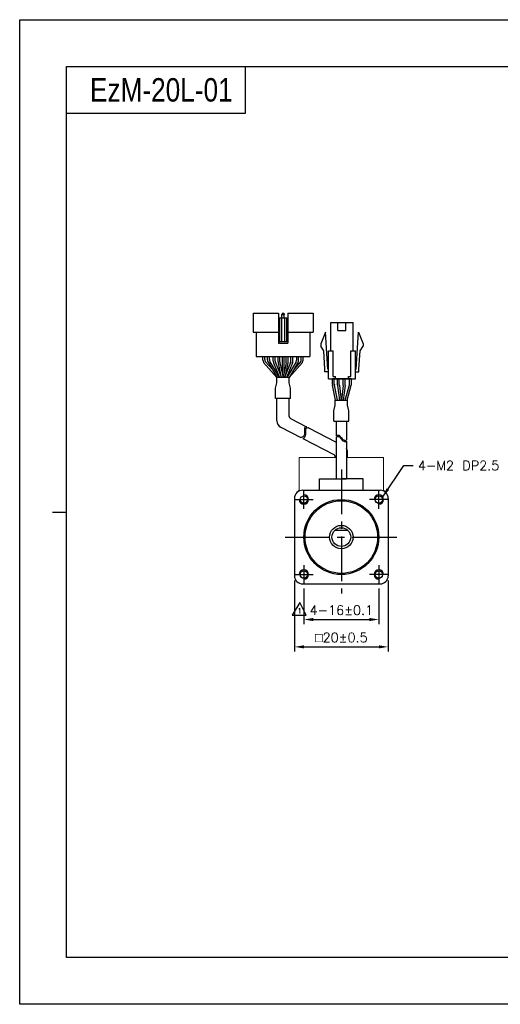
# Model space of a CAD drawing. Header units: millimetres. Extents: x 0 to 297, y 0 to 210.
# Tile 1 of 4: x 0 to 103, y 0 to 210. Entities that reach past the tile are written whole.
import ezdxf

# ---------------------------------------------------------------- set-up
doc = ezdxf.new("R2010")
doc.units = ezdxf.units.MM
doc.header["$PDSIZE"] = -1
doc.linetypes.add('CENTER2', pattern=[28.575, 19.05, -3.175, 3.175, -3.175])
doc.layers.add('DIM', color=3, linetype='Continuous')
doc.layers.add('SHEET', color=1, linetype='Continuous')
doc.styles.add('H', font='txt')
doc.styles.add('SHEET1', font='ROMANS.SHX', dxfattribs={"width": 0.8, "height": 3})
doc.styles.get("Standard").update_dxf_attribs({"font": 'txt.shx', "bigfont": 'whgtxt.shx'})
doc.dimstyles.new('ISO-25', dxfattribs={"dimtxt": 2.5, "dimasz": 2.5, "dimexe": 1.25, "dimexo": 0.625, "dimtad": 1, "dimtxsty": 'Standard', "dimcen": 2.5, "dimadec": 0, "dimazin": 0, "dimtfac": 1, "dimtmove": 0, "dimatfit": 3, "dimfxl": 0, "dimarcsym": 0})

# ---------------------------------------------------------------- blocks, each defined once
blk = doc.blocks.new('*D7')
at = {"color": 8, "lineweight": -2}
for p, q in [((60.62, 88.65), (60.62, 81.07)), ((76.62, 88.65), (76.62, 81.07)), ((62.62, 82.07), (74.62, 82.07))]:
    blk.add_line(p, q, dxfattribs=at)
at = {"color": 8}
for points in [[(62.62, 82.4), (62.62, 81.73), (60.62, 82.07)], [(74.62, 82.4), (74.62, 81.73), (76.62, 82.07)]]:
    blk.add_solid(points, dxfattribs=at)
at = {"layer": 'Defpoints', "color": 0}
for p in [(60.62, 89.65), (76.62, 89.65), (76.62, 82.07)]:
    blk.add_point(p, dxfattribs=at)
at = {"color": 3, "insert": (68.62, 84.07), "char_height": 2, "attachment_point": 5}
blk.add_mtext('\\A1;4-16±0.1', dxfattribs=at)
blk = doc.blocks.new('*D8')
at = {"color": 8, "lineweight": -2}
for p, q in [((58.62, 90.4), (58.62, 75.24)), ((78.62, 90.4), (78.62, 75.24)), ((60.62, 76.24), (76.62, 76.24))]:
    blk.add_line(p, q, dxfattribs=at)
at = {"color": 8}
for points in [[(60.62, 76.57), (60.62, 75.91), (58.62, 76.24)], [(76.62, 76.57), (76.62, 75.91), (78.62, 76.24)]]:
    blk.add_solid(points, dxfattribs=at)
at = {"layer": 'Defpoints', "color": 0}
for p in [(58.62, 91.4), (78.62, 91.4), (78.62, 76.24)]:
    blk.add_point(p, dxfattribs=at)
at = {"color": 3, "insert": (68.62, 78.24), "char_height": 2, "attachment_point": 5}
blk.add_mtext('\\A1;{\\Famgdt|c129;o}20±0.5', dxfattribs=at)

msp = doc.modelspace()

# ---------------------------------------------------------------- linework, layer by layer
for p, q in [((48.0698, 200), (48.0698, 190)), ((48.0698, 190), (10, 190)), ((55.1811, 147.389), (55.1811, 140.989)), ((56.0311, 147.389), (55.9311, 147.139)), ((55.9311, 146.389), (55.9311, 147.139)), ((55.9311, 147.139), (56.4311, 147.139)), ((56.0311, 147.389), (56.3311, 147.389)), ((56.3311, 147.389), (56.4311, 147.139)), ((56.4311, 146.389), (56.4311, 147.139)), ((57.1811, 147.389), (57.1811, 140.989)), ((57.1811, 147.389), (62.5811, 147.389)), ((62.5811, 147.389), (62.5811, 143.389)), ((55.1811, 146.389), (57.1811, 146.389)), ((55.4311, 146.389), (55.4311, 141.389)), ((55.8811, 146.389), (55.8811, 141.389)), ((56.4811, 146.389), (56.4811, 141.389)), ((56.9311, 146.389), (56.9311, 141.389)), ((66.3761, 139.3839), (66.3761, 145.3839)), ((67.9011, 143.6839), (67.9011, 145.3839)), ((69.6011, 143.6839), (69.6011, 145.3839)), ((71.1261, 139.3839), (71.1261, 145.3839)), ((49.7811, 143.389), (55.1811, 143.389)), ((50.4311, 143.389), (50.4311, 138.189)), ((57.1811, 143.389), (62.5811, 143.389)), ((61.9311, 143.389), (61.9311, 138.189)), ((65.2511, 143.3839), (64.2511, 140.8839)), ((65.7261, 135.4839), (65.2511, 143.3839)), ((71.7761, 135.4839), (72.2511, 143.3839)), ((72.2511, 143.3839), (73.2511, 140.8839)), ((55.1811, 141.389), (57.1811, 141.389)), ((55.1811, 140.989), (57.1811, 140.989)), ((64.2511, 140.8839), (64.2511, 140.3839)), ((73.2511, 140.8839), (73.2511, 140.3839)), ((64.8897, 139.3979), (64.2511, 140.3839)), ((65.1272, 135.4479), (64.8897, 139.3979)), ((65.8761, 133.3839), (65.8761, 139.3839)), ((66.8761, 133.8839), (66.8761, 139.3839)), ((70.6261, 133.8839), (70.6261, 139.3839)), ((71.6261, 133.3839), (71.6261, 139.3839)), ((72.375, 135.4479), (72.6125, 139.3979)), ((72.6125, 139.3979), (73.2511, 140.3839)), ((50.4311, 138.189), (61.9311, 138.189)), ((52.8608, 138.189), (59.5108, 138.189)), ((55.9858, 138.189), (55.9858, 134.6304)), ((56.3858, 138.189), (56.3858, 134.6304)), ((65.1261, 134.8839), (65.1261, 135.4839)), ((72.3761, 134.8839), (72.3761, 135.4839)), ((66.723, 132.2441), (66.723, 133.3839)), ((70.7792, 133.3839), (66.723, 133.3839)), ((67.123, 132.2847), (67.123, 133.3839)), ((67.3761, 133.3839), (67.3761, 133.8839)), ((70.1261, 133.3839), (70.1261, 133.8839)), ((70.3792, 132.3802), (70.3792, 133.3839)), ((70.7792, 132.3249), (70.7792, 133.3839)), ((67.3916, 128.8839), (66.7434, 132.0431)), ((67.7999, 128.8839), (67.1434, 132.0837)), ((69.4321, 128.8839), (70.3417, 132.1088)), ((69.8477, 128.8839), (70.7417, 132.0534)), ((54.8811, 124.4109), (54.8811, 129.1968)), ((57.4811, 129.1968), (54.8811, 129.1968)), ((57.4811, 125.3889), (57.4811, 129.1968)), ((57.7532, 124.9439), (61.1994, 123.1785)), ((67.5457, 124.3917), (67.5457, 121.2708)), ((69.6957, 124.3917), (69.6957, 120.363)), ((55.6972, 123.0759), (59.9533, 120.8955)), ((61.6134, 122.9664), (67.5457, 119.9273)), ((60.3812, 120.6763), (67.0486, 117.2606)), ((67.5457, 120.9836), (67.5457, 112.0898)), ((69.6957, 120.0757), (69.6957, 112.0898)), ((69.9207, 116.6527), (69.9207, 117.7937)), ((67.3207, 116.6527), (67.3207, 116.8156)), ((67.5457, 112.0898), (69.6957, 112.0898)), ((60.3707, 109.6527), (76.8707, 109.6527)), ((58.6207, 107.9027), (58.6207, 91.4027)), ((78.6207, 107.9027), (78.6207, 91.4027)), ((60.3707, 89.6527), (76.8707, 89.6527))]:
    msp.add_line(p, q)
at = {"color": 0}
for p, q in [((49.7811, 147.389), (49.7811, 143.389)), ((49.7811, 147.389), (55.1811, 147.389)), ((51.8919, 137.4162), (51.8919, 138.189)), ((52.2919, 137.5247), (52.2919, 138.189)), ((52.8608, 137.4523), (52.8608, 138.189)), ((52.9979, 136.9469), (54.9061, 133.689)), ((53.2608, 137.5608), (53.2608, 138.189)), ((53.3979, 137.0554), (55.3697, 133.689)), ((54.1015, 137.192), (54.1015, 138.189)), ((54.1732, 136.8203), (55.4269, 133.689)), ((54.5015, 137.2691), (54.5015, 138.189)), ((54.5732, 136.8974), (55.8577, 133.689)), ((55.1108, 136.9985), (55.1108, 138.189)), ((55.5108, 137.0209), (55.5108, 138.189)), ((57.7891, 136.8974), (56.5046, 133.689)), ((56.8608, 137.0209), (56.8608, 138.189)), ((58.1891, 136.8203), (56.9354, 133.689)), ((58.9737, 137.0554), (57.0019, 133.689)), ((57.2608, 136.999), (57.2608, 138.189)), ((59.3737, 136.9469), (57.4654, 133.689)), ((57.8608, 137.2691), (57.8608, 138.189)), ((58.2608, 137.192), (58.2608, 138.189)), ((59.1108, 137.5608), (59.1108, 138.189)), ((59.5108, 137.4523), (59.5108, 138.189)), ((60.0704, 137.5247), (60.0704, 138.189)), ((60.4704, 137.4162), (60.4704, 138.189)), ((54.5712, 131.4017), (54.8814, 132.5646)), ((57.4811, 133.689), (54.8814, 133.689)), ((54.8814, 132.5646), (54.8814, 133.689)), ((57.4811, 132.5646), (57.4811, 133.689)), ((57.7911, 131.4024), (57.4811, 132.5646)), ((67.791, 132.0867), (67.791, 133.3839)), ((68.191, 132.1131), (68.191, 133.3839)), ((69.041, 132.1131), (69.041, 133.3839)), ((69.441, 132.0867), (69.441, 133.3839)), ((54.5712, 129.1968), (54.5712, 131.4017)), ((57.7911, 129.1968), (57.7911, 131.4024)), ((67.7998, 131.9549), (68.208, 128.8839)), ((68.1998, 131.9814), (68.6115, 128.8839)), ((69.0323, 131.9814), (68.6206, 128.8839)), ((69.4323, 131.9549), (69.0241, 128.8839)), ((57.7911, 129.1968), (54.5712, 129.1968)), ((67.3207, 128.8839), (69.9204, 128.8839)), ((67.3207, 127.7596), (67.3207, 128.8839)), ((69.9204, 127.7596), (69.9204, 128.8839)), ((67.0107, 126.5973), (67.3207, 127.7596)), ((67.0107, 124.3917), (67.0107, 126.5973)), ((70.2306, 126.5966), (69.9204, 127.7596)), ((70.2306, 124.3917), (70.2306, 126.5966)), ((67.0107, 124.3917), (70.2306, 124.3917)), ((60.7565, 121.801), (60.7252, 121.5538)), ((60.7474, 122.6871), (60.7431, 122.4914)), ((60.7431, 122.4914), (60.7527, 122.2798)), ((60.7795, 122.8591), (60.7474, 122.6871)), ((60.7527, 122.2798), (60.7619, 122.0598)), ((60.7619, 122.0598), (60.7565, 121.801)), ((60.8531, 122.9996), (60.7795, 122.8591)), ((61.0237, 123.1264), (60.8531, 122.9996)), ((60.9505, 122.445), (60.9462, 122.2493)), ((60.9462, 122.2493), (60.9558, 122.0377)), ((60.9826, 122.6171), (60.9505, 122.445)), ((60.9558, 122.0377), (60.965, 121.8177)), ((60.965, 121.8177), (60.9596, 121.559)), ((61.0562, 122.7575), (60.9826, 122.6171)), ((61.1994, 123.1785), (61.0237, 123.1264)), ((61.2268, 122.8843), (61.0562, 122.7575)), ((61.462, 122.9541), (61.2268, 122.8843)), ((61.6134, 122.9664), (61.462, 122.9541)), ((60.0585, 120.8965), (59.9533, 120.8955)), ((60.2488, 120.9312), (60.0585, 120.8965)), ((60.4135, 121.0049), (60.2488, 120.9312)), ((60.4519, 120.6892), (60.3812, 120.6763)), ((60.56, 121.1435), (60.4135, 121.0049)), ((60.6166, 120.7629), (60.4519, 120.6892)), ((60.6619, 121.3306), (60.56, 121.1435)), ((60.7631, 120.9015), (60.6166, 120.7629)), ((60.7252, 121.5538), (60.6619, 121.3306)), ((60.865, 121.0886), (60.7631, 120.9015)), ((60.9283, 121.3117), (60.865, 121.0886)), ((60.9596, 121.559), (60.9283, 121.3117)), ((67.5457, 121.2708), (67.6104, 121.3168)), ((67.5457, 120.9836), (67.6104, 121.0295)), ((67.6104, 121.3168), (67.815, 121.4057)), ((67.6104, 121.0295), (67.815, 121.1184)), ((67.815, 121.4057), (68.0078, 121.417)), ((67.815, 121.1184), (68.0078, 121.1298)), ((68.0078, 121.417), (68.1412, 121.3622)), ((68.0078, 121.1298), (68.1412, 121.075)), ((68.1412, 121.3622), (68.2641, 121.2612)), ((68.1412, 121.075), (68.2641, 120.9739)), ((68.2641, 121.2612), (68.3814, 121.1274)), ((68.2641, 120.9739), (68.3814, 120.8402)), ((68.3814, 121.1274), (68.4984, 120.9744)), ((68.3814, 120.8402), (68.4984, 120.6872)), ((68.4984, 120.9744), (68.6206, 120.8158)), ((68.4984, 120.6872), (68.6206, 120.5286)), ((68.6206, 120.8158), (68.7755, 120.6388)), ((68.6206, 120.5286), (68.7755, 120.3515)), ((68.7755, 120.6388), (68.9418, 120.4849)), ((68.7755, 120.3515), (68.9418, 120.1977)), ((68.9418, 120.4849), (69.1163, 120.3665)), ((68.9418, 120.1977), (69.1163, 120.0793)), ((69.1163, 120.3665), (69.2965, 120.2957)), ((69.1163, 120.0793), (69.2965, 120.0085)), ((69.2965, 120.2957), (69.4796, 120.2848)), ((69.2965, 120.0085), (69.4796, 119.9976)), ((69.4796, 120.2848), (69.6373, 120.3297)), ((69.4796, 119.9976), (69.6373, 120.0425)), ((69.6373, 120.3297), (69.6957, 120.363)), ((69.6373, 120.0425), (69.6957, 120.0757))]:
    msp.add_line(p, q, dxfattribs=at)
at = {"color": 7, "linetype": 'Continuous', "lineweight": 15}
for p, q in [((59.6207, 116.6527), (59.6207, 109.9974)), ((67.5457, 116.6527), (59.6207, 116.6527)), ((77.6207, 116.6527), (69.6957, 116.6527)), ((77.6207, 109.9974), (77.6207, 116.6527))]:
    msp.add_line(p, q, dxfattribs=at)
at = {"color": 1, "linetype": 'CENTER2', "ltscale": 0.5}
for p, q in [((68.6207, 114.0898), (68.6207, 87.6527)), ((60.6207, 105.6527), (60.6207, 109.6527)), ((76.6207, 105.6527), (76.6207, 109.6527)), ((58.6207, 107.6527), (62.6207, 107.6527)), ((78.6207, 107.6527), (74.6207, 107.6527)), ((56.6207, 99.6527), (80.6207, 99.6527)), ((60.6207, 93.6527), (60.6207, 89.6527)), ((76.6207, 93.6527), (76.6207, 89.6527)), ((58.6207, 91.6527), (62.6207, 91.6527)), ((78.6207, 91.6527), (74.6207, 91.6527))]:
    msp.add_line(p, q, dxfattribs=at)
at = {"color": 0, "linetype": 'ByBlock'}
for p, q in [((63.937, 109.6527), (63.937, 112.0898)), ((63.937, 112.0898), (68.6207, 112.0898)), ((73.3043, 112.0898), (68.6207, 112.0898)), ((73.3043, 109.6527), (73.3043, 112.0898)), ((67.2978, 101.1527), (69.9435, 101.1527))]:
    msp.add_line(p, q, dxfattribs=at)
at = {"color": 4}
msp.add_line((7, 105), (10, 105), dxfattribs=at)
at = {"color": 6}
msp.add_lwpolyline([(0, 210), (297, 210), (297, 0), (0, 0)], close=True, dxfattribs=at)
at = {"color": 4}
msp.add_lwpolyline([(10, 200), (287, 200), (287, 10), (10, 10)], close=True, dxfattribs=at)
for points in [[(66.3761, 145.3839), (71.1261, 145.3839)], [(67.9011, 143.6839), (69.6011, 143.6839)], [(65.8761, 139.3839), (66.8761, 139.3839)], [(70.6261, 139.3839), (71.6261, 139.3839)], [(65.8761, 134.8839), (65.1261, 134.8839)], [(65.8761, 134.8839), (65.1261, 134.8839)], [(65.8761, 135.4839), (65.7261, 135.4839)], [(71.6261, 135.4839), (71.7761, 135.4839)], [(71.6261, 134.8839), (72.3761, 134.8839)], [(65.8761, 133.3839), (71.6261, 133.3839)], [(66.8761, 133.8839), (67.3761, 133.8839)], [(70.1261, 133.8839), (70.6261, 133.8839)]]:
    msp.add_lwpolyline(points)
for centre, radius in [((60.6207, 107.6527), 0.8), ((68.6207, 99.6527), 8), ((68.6207, 99.6527), 7.7398), ((76.6207, 107.6527), 0.8), ((68.6207, 99.6527), 2.5), ((60.6207, 91.6527), 0.8), ((76.6207, 91.6527), 0.8)]:
    msp.add_circle(centre, radius)
at = {"color": 0, "linetype": 'ByBlock'}
msp.add_circle((68.6207, 99.6527), 2, dxfattribs=at)
at = {"color": 0}
for centre, start, end in [((52.8919, 137.4162), 180, 210.358277), ((53.2919, 137.5247), 180, 203.791628), ((53.8608, 137.4523), 180, 210.358277), ((54.2608, 137.5608), 180, 210.358277), ((55.1015, 137.192), 180.000001, 201.819992), ((55.5015, 137.2691), 180.000001, 201.819992), ((56.8608, 137.2691), 338.180009, 0), ((57.2608, 137.192), 338.180009, 0), ((58.1108, 137.5608), 329.641723, 0), ((58.5108, 137.4523), 329.641723, 0), ((59.0704, 137.5247), 336.208372, 0), ((59.4704, 137.4162), 329.641723, 0), ((68.791, 132.0867), 180, 187.571875), ((69.191, 132.1131), 180, 187.571875), ((68.041, 132.1131), 352.428125, 0), ((68.441, 132.0867), 352.428125, 0)]:
    msp.add_arc(centre, 1, start, end, dxfattribs=at)
for centre, radius, start, end in [((56.1108, 136.9985), 1, 180, 192.18873), ((56.5108, 137.0209), 1, 180, 191.729285), ((55.8608, 137.0209), 1, 348.270715, 0), ((56.2608, 136.999), 1, 347.756403, 0), ((69.3792, 132.3802), 1, 344.249037, 0), ((69.7792, 132.3249), 1, 344.249037, 0), ((67.723, 132.2441), 1, 180, 191.595436), ((68.123, 132.2847), 1, 180, 191.595436), ((56.3811, 124.4109), 1.5, 180, 242.87425), ((57.9811, 125.3889), 0.5, 180, 242.87425), ((68.4207, 117.7937), 1.5, 0, 31.788331), ((66.8207, 116.8156), 0.5, 0, 62.87425), ((60.3707, 107.9027), 1.75, 90, 180), ((76.8707, 107.9027), 1.75, 0, 90), ((60.3707, 91.4027), 1.75, 180, 270), ((76.8707, 91.4027), 1.75, 270, 0)]:
    msp.add_arc(centre, radius, start, end)
at = {"color": 7, "linetype": 'Continuous', "lineweight": 15}
for centre, start, end in [((58.6207, 109.9974), 310.005201, 0), ((78.6207, 109.9974), 180, 229.994799)]:
    msp.add_arc(centre, 1, start, end, dxfattribs=at)
at = {"color": 1}
for centre, start, end in [((60.6207, 107.6527), 180, 90), ((76.6207, 107.6527), 270, 180), ((60.6207, 91.6527), 270, 180), ((76.6207, 91.6527), 0, 270)]:
    msp.add_arc(centre, 1, start, end, dxfattribs=at)
at = {"layer": 'DIM', "color": 0}
for p, q in [((52.029, 136.9108), (54.8814, 133.689)), ((52.3768, 137.1213), (53.9101, 135.3895)), ((55.1333, 136.7874), (55.7379, 133.9882)), ((55.5317, 136.8176), (56.1812, 133.689)), ((56.8399, 136.8176), (56.1903, 133.689)), ((57.238, 136.7869), (56.6382, 134.0228)), ((60.3333, 136.9108), (57.4809, 133.689)), ((59.9855, 137.1213), (58.4522, 135.3895))]:
    msp.add_line(p, q, dxfattribs=at)
at = {"layer": 'SHEET', "color": 1, "linetype": 'Continuous'}
for p, q in [((59.7336, 85.6978), (58.146, 82.993)), ((61.1448, 82.993), (59.7336, 85.6978)), ((58.146, 82.993), (61.1448, 82.993))]:
    msp.add_line(p, q, dxfattribs=at)

# ---------------------------------------------------------------- texts
at = {"insert": (15, 195), "char_height": 5, "attachment_point": 4, "style": 'H'}
msp.add_mtext_dynamic_manual_height_columns('{\\fArial|b0|i0|c0|p34;\\W0.8;EzM-20L-01}', width=125.985451, gutter_width=12.5, heights=[0], dxfattribs=at)
at = {"color": 3, "insert": (84.9376, 115.907), "char_height": 2, "attachment_point": 1}
msp.add_mtext('\\A1;4-M2 DP2.5', dxfattribs=at)
at = {"layer": 'SHEET', "style": 'SHEET1', "width": 0.8}
msp.add_text('1', height=1.125, dxfattribs=at).set_placement((59.2645, 83.3628))

# ---------------------------------------------------------------- dimensions: what is measured, and where the dimension line sits
for base, p1, p2, text, override, picture, middle in [((78.6207, 76.2387), (58.6207, 91.4027), (78.6207, 91.4027), '{\\Famgdt|c129;o}<>', {"dimtxt": 2, "dimasz": 2, "dimexe": 1, "dimexo": 1, "dimgap": 1, "dimdec": 3, "dimzin": 9, "dimdsep": 46, "dimcen": 0, "dimclrd": 8, "dimclre": 8, "dimclrt": 3, "dimadec": 3, "dimazin": 2, "dimtol": 1, "dimtp": 0.5, "dimtm": 0.5, "dimtdec": 3, "dimfxl": 0.6, "dimtolj": 1, "dimtzin": 9, "dimarcsym": 1}, '*D8', (68.6207, 76.2387)), ((76.6207, 82.0656), (60.6207, 89.6527), (76.6207, 89.6527), '4-<>', {"dimtxt": 2, "dimasz": 2, "dimexe": 1, "dimexo": 1, "dimgap": 1, "dimdec": 3, "dimzin": 9, "dimdsep": 46, "dimcen": 0, "dimclrd": 8, "dimclre": 8, "dimclrt": 3, "dimadec": 3, "dimazin": 2, "dimtol": 1, "dimtp": 0.1, "dimtm": 0.1, "dimtdec": 3, "dimfxl": 0.6, "dimtolj": 1, "dimtzin": 9, "dimarcsym": 1}, '*D7', (68.6207, 82.0656))]:
    dim = msp.add_linear_dim(base=base, p1=p1, p2=p2, text=text, dimstyle='ISO-25', override=override)
    dim.commit()
    dim.dimension.update_dxf_attribs({"geometry": picture, "text_midpoint": middle, "dimtype": 160})

# ---------------------------------------------------------------- leaders
at = {"annotation_type": 0, "has_hookline": 1, "hookline_direction": 0, "text_width": 17.2917}
msp.add_leader([(77.4432, 108.2215), (81.9376, 114.907), (83.9376, 114.907)], dimstyle='ISO-25', override={"dimtxt": 2, "dimasz": 2, "dimexe": 1, "dimexo": 1, "dimgap": 1, "dimtad": 0, "dimdec": 3, "dimzin": 9, "dimdsep": 46, "dimcen": 0, "dimclrd": 8, "dimclre": 8, "dimclrt": 3, "dimadec": 3, "dimazin": 2, "dimtdec": 3, "dimfxl": 0.6, "dimtolj": 1, "dimtzin": 1, "dimarcsym": 1}, dxfattribs=at)

doc.saveas('drawing.dxf')
